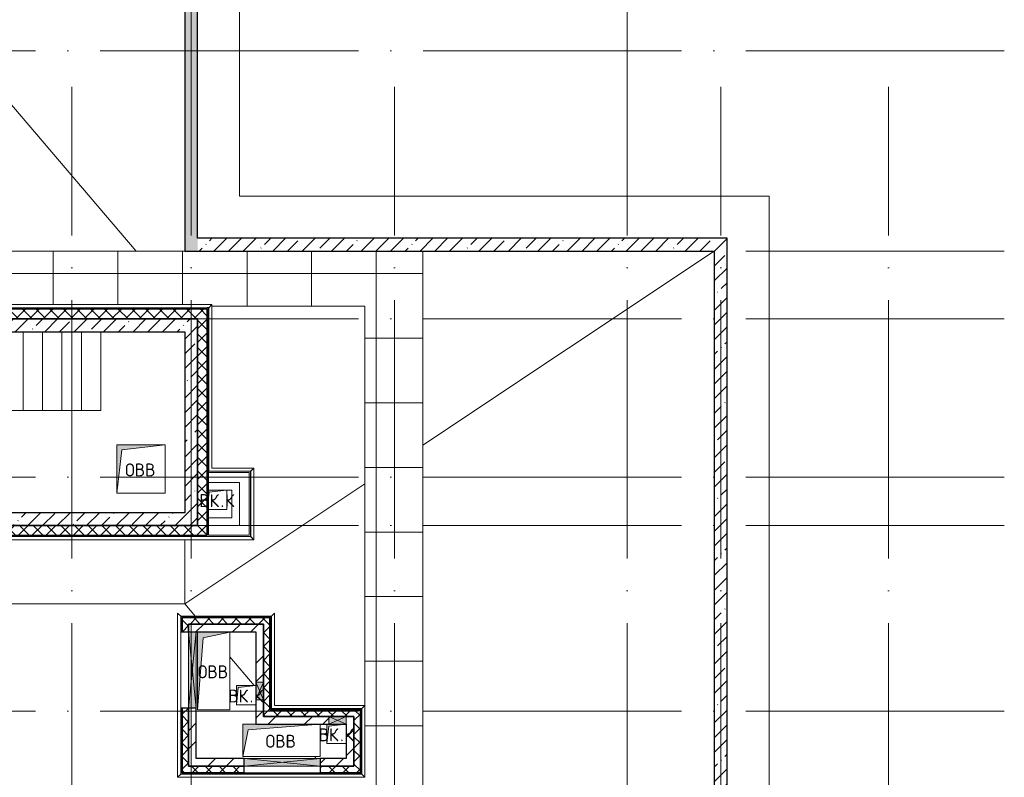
# Model space of a CAD drawing. Header units: millimetres. Extents: x -30540 to 150652, y -11730 to 123410.
# Tile 10 of 113: x 2480 to 17727, y 35204 to 46933. Entities that reach past the tile are written whole.
import ezdxf

# ---------------------------------------------------------------- set-up
doc = ezdxf.new("R2010")
doc.units = ezdxf.units.MM
doc.linetypes.add('ADSK_Линия сетки', pattern=[5000, 4000, -500, 0, -500])
for name, color, linetype, lineweight in [('A-____-NOTE-TEXT', 7, 'Continuous', 18), ('A-FLOR-____-OTLN', 7, 'Continuous', 18), ('A-GENM-____-OTLN', 7, 'Continuous', 18), ('A-GLAZ-____-MCUT', 7, 'Continuous', 9), ('A-GLAZ-____-OTLN', 7, 'Continuous', 18), ('A-ROOF-____-OTLN', 7, 'Continuous', 18), ('A-ROOF-____-PATT', 7, 'Continuous', 18), ('A-WALL-____-MCUT', 7, 'Continuous', 40), ('A-WALL-____-OTLN', 7, 'Continuous', 18), ('A-WALL-____-PATT', 7, 'Continuous', 40), ('I-WALL-____-MCUT', 7, 'Continuous', 40), ('I-WALL-____-OTLN', 7, 'Continuous', 18), ('M-EQPM-____-OTLN', 7, 'Continuous', 18), ('S-GRID-____-OTLN', 7, 'Continuous', 9), ('S-STRS-____-OTLN', 7, 'Continuous', 18)]:
    doc.layers.add(name, color=color, linetype=linetype, lineweight=lineweight)
doc.styles.add('GOST Common', font='GOST_Common.ttf', dxfattribs={"height": 200})
pattern_1 = [(45, (0, 0), (-228.0985, 228.0985), []), (45, (228.1, 0), (-228.0985, 228.0985), [403.225, -80.645, 6.706, -73.939])]
pattern_2 = [(45, (0, 0), (-424.264, 424.264), []), (45, (0, 282.8), (-424.264, 424.264), [])]
pattern_3 = [(45, (0, 0), (-106.066, 106.066), []), (135, (0, 0), (-106.066, -106.066), [])]
pattern_4 = [(0, (0, 0), (406.4, 101.6), [6.706, -298.094, 6.706, -298.094, -1625.6]), (0, (0, 0), (406.4, 101.6), [-609.6, 6.706, -602.894, 6.706, -298.094, -711.2]), (0, (0, 0), (406.4, 101.6), [-1524, 6.706, -196.494, 6.706, -501.294]), (120, (152.4, 50.8), (-291.18818, 301.15272), [6.706, -298.094, 6.706, -298.094, -1625.6]), (120, (152.4, 50.8), (-291.18818, 301.15272), [-609.6, 6.706, -602.894, 6.706, -298.094, -711.2]), (120, (152.4, 50.8), (-291.18818, 301.15272), [-1524, 6.706, -196.494, 6.706, -501.294]), (240, (203.2, 254), (-115.21182, -402.75272), [6.706, -298.094, 6.706, -298.094, -1625.6]), (240, (203.2, 254), (-115.21182, -402.75272), [-609.6, 6.706, -602.894, 6.706, -298.094, -711.2]), (240, (203.2, 254), (-115.21182, -402.75272), [-1524, 6.706, -196.494, 6.706, -501.294])]

# ---------------------------------------------------------------- blocks, each defined once
blk = doc.blocks.new('АР_Канал вертикальный прямоугольный - ВК_К-7995490-Кровля ЭЛ')
at = {"layer": 'M-EQPM-____-OTLN', "lineweight": 13, "true_color": 0xe2e2e2}
blk.add_hatch(color=254, dxfattribs=at).paths.add_polyline_path([(-150, -150), (-120, 120), (150, 150), (-150, 150)])
at = {"layer": 'M-EQPM-____-OTLN', "color": 253, "lineweight": 13, "true_color": 0xaaaaaa}
for p, q in [((150, 150), (-150, 150)), ((-150, 150), (-150, -150)), ((150, 150), (-150, 150)), ((-150, 150), (-150, -150)), ((-150, -150), (-150, 150)), ((-150, 150), (150, 150)), ((-150, -150), (-120, 120)), ((-150, -150), (-120, 120)), ((-120, 120), (150, 150)), ((-120, 120), (150, 150)), ((-150, -150), (150, -150)), ((150, -150), (-150, -150))]:
    blk.add_line(p, q, dxfattribs=at)
blk = doc.blocks.new('АР_Канал вертикальный прямоугольный - ВК_К-V1-Кровля ЭЛ')
at = {"layer": 'M-EQPM-____-OTLN', "lineweight": 13, "true_color": 0xe2e2e2}
blk.add_hatch(color=254, dxfattribs=at).paths.add_polyline_path([(-150, -150), (-120, 120), (150, 150), (-150, 150)])
at = {"layer": 'M-EQPM-____-OTLN', "color": 253, "lineweight": 13, "true_color": 0xaaaaaa}
for p, q in [((-150, 150), (-150, -150)), ((-150, 150), (-150, -150)), ((-150, -150), (-150, 150)), ((-150, -150), (-120, 120)), ((-150, -150), (-120, 120)), ((-120, 120), (150, 150)), ((-120, 120), (150, 150)), ((-150, -150), (150, -150)), ((150, -150), (-150, -150))]:
    blk.add_line(p, q, dxfattribs=at)
blk = doc.blocks.new('АР_Канал вертикальный прямоугольный - ОВВ-5078117-Кровля ЭЛ')
at = {"layer": 'M-EQPM-____-OTLN', "lineweight": 13, "true_color": 0xe2e2e2}
blk.add_hatch(color=254, dxfattribs=at).paths.add_polyline_path([(-600, -250), (-515, 165), (600, 250), (-600, 250)])
at = {"layer": 'M-EQPM-____-OTLN', "color": 253, "lineweight": 13, "true_color": 0xaaaaaa}
for p, q in [((-400, 250), (-600, 250)), ((-600, 250), (-600, -250)), ((-400, 250), (-600, 250)), ((-600, 250), (-600, -250)), ((-600, -250), (-600, 250)), ((-600, 250), (-400, 250)), ((-600, -250), (-515, 165)), ((-600, -250), (-515, 165)), ((-515, 165), (600, 250)), ((-515, 165), (600, 250)), ((600, -250), (600, 250)), ((600, 250), (600, -250)), ((-600, -250), (600, -250)), ((600, -250), (-600, -250))]:
    blk.add_line(p, q, dxfattribs=at)
blk = doc.blocks.new('АР_Канал вертикальный прямоугольный - ОВВ-V10-Кровля ЭЛ')
at = {"layer": 'M-EQPM-____-OTLN', "lineweight": 13, "true_color": 0xe2e2e2}
blk.add_hatch(color=254, dxfattribs=at).paths.add_polyline_path([(-250, -600), (-165, 515), (250, 600), (-250, 600)])
at = {"layer": 'M-EQPM-____-OTLN', "color": 253, "lineweight": 13, "true_color": 0xaaaaaa}
for p, q in [((250, 600), (-250, 600)), ((-250, 600), (-250, -600)), ((250, 600), (-250, 600)), ((-250, 600), (-250, -600)), ((-250, -600), (-250, 600)), ((-250, 600), (250, 600)), ((-250, -600), (-165, 515)), ((-250, -600), (-165, 515)), ((-165, 515), (250, 600)), ((-165, 515), (250, 600)), ((250, -600), (250, 600)), ((250, 600), (250, -600)), ((-250, -600), (250, -600)), ((250, -600), (-250, -600))]:
    blk.add_line(p, q, dxfattribs=at)
blk = doc.blocks.new('АР_Отверстие прямоугольное - ОВВ-7463286-Кровля ЭЛ')
at = {"layer": 'A-GLAZ-____-OTLN', "lineweight": 13, "true_color": 0xf0f0f0}
blk.add_hatch(color=7, dxfattribs=at).paths.add_polyline_path([(715, 60), (-465, 60), (-465, -60), (715, -60)])
at = {"layer": 'A-GLAZ-____-MCUT', "color": 253, "lineweight": 15, "true_color": 0xaaaaaa}
for p, q in [((-465, 60), (-465, -60)), ((715, 60), (715, -60))]:
    blk.add_line(p, q, dxfattribs=at)
at = {"layer": 'A-GLAZ-____-OTLN', "color": 253, "lineweight": 5, "true_color": 0xaaaaaa}
for p, q in [((715, 60), (-465, -60)), ((-465, 60), (715, -60))]:
    blk.add_line(p, q, dxfattribs=at)
at = {"layer": 'A-GLAZ-____-OTLN', "color": 253, "lineweight": 13, "true_color": 0xaaaaaa}
for p, q in [((715, 60), (-465, 60)), ((-465, 60), (-465, -60)), ((715, -60), (715, 60)), ((-465, -60), (715, -60))]:
    blk.add_line(p, q, dxfattribs=at)
blk = doc.blocks.new('АР_Отверстие прямоугольное - ОВВ-7467230-Кровля ЭЛ')
at = {"layer": 'A-GLAZ-____-OTLN', "lineweight": 13, "true_color": 0xf0f0f0}
blk.add_hatch(color=7, dxfattribs=at).paths.add_polyline_path([(715, -60), (715, 60), (-465, 60), (-465, -60), (618, -60)])
at = {"layer": 'A-GLAZ-____-MCUT', "color": 253, "lineweight": 15, "true_color": 0xaaaaaa}
for p, q in [((-465, 60), (-465, -60)), ((715, 60), (715, -60))]:
    blk.add_line(p, q, dxfattribs=at)
at = {"layer": 'A-GLAZ-____-OTLN', "color": 253, "lineweight": 5, "true_color": 0xaaaaaa}
for p, q in [((715, 60), (-465, -60)), ((-465, 60), (715, -60))]:
    blk.add_line(p, q, dxfattribs=at)
at = {"layer": 'A-GLAZ-____-OTLN', "color": 253, "lineweight": 13, "true_color": 0xaaaaaa}
for p, q in [((715, 60), (-465, 60)), ((-465, 60), (-465, -60)), ((715, -60), (715, 60)), ((-465, -60), (715, -60))]:
    blk.add_line(p, q, dxfattribs=at)
blk = doc.blocks.new('АР_Канал вертикальный прямоугольный - ОВВ-9075110-Кровля ЭЛ')
at = {"layer": 'M-EQPM-____-OTLN', "lineweight": 13, "true_color": 0xe2e2e2}
blk.add_hatch(color=254, dxfattribs=at).paths.add_polyline_path([(-375, -375), (-300, 300), (375, 375), (-375, 375)])
at = {"layer": 'M-EQPM-____-OTLN', "color": 253, "lineweight": 13, "true_color": 0xaaaaaa}
for p, q in [((375, 375), (-375, 375)), ((-375, 375), (-375, -375)), ((-375, -375), (-375, 375)), ((-375, 375), (375, 375)), ((-300, 300), (375, 375)), ((-300, 300), (375, 375)), ((375, 375), (375, -375)), ((-375, -375), (-300, 300)), ((-375, -375), (-300, 300)), ((375, -375), (-375, -375))]:
    blk.add_line(p, q, dxfattribs=at)
blk = doc.blocks.new('АР_Отверстие прямоугольное - ВК-8884799-Кровля ЭЛ')
at = {"layer": 'A-GLAZ-____-OTLN', "lineweight": 13, "true_color": 0xf0f0f0}
blk.add_hatch(color=7, dxfattribs=at).paths.add_polyline_path([(197, 60), (-10, 60), (-10, -60), (260, -60), (260, 60)])
at = {"layer": 'A-GLAZ-____-MCUT', "color": 253, "lineweight": 15, "true_color": 0xaaaaaa}
for p, q in [((-10, 60), (-10, -60)), ((260, 60), (260, -60))]:
    blk.add_line(p, q, dxfattribs=at)
at = {"layer": 'A-GLAZ-____-OTLN', "color": 253, "lineweight": 5, "true_color": 0xaaaaaa}
for p, q in [((260, 60), (-10, -60)), ((-10, 60), (260, -60))]:
    blk.add_line(p, q, dxfattribs=at)
at = {"layer": 'A-GLAZ-____-OTLN', "color": 253, "lineweight": 13, "true_color": 0xaaaaaa}
for p, q in [((260, 60), (-10, 60)), ((-10, 60), (-10, -60)), ((260, -60), (260, 60)), ((-10, -60), (260, -60))]:
    blk.add_line(p, q, dxfattribs=at)
blk = doc.blocks.new('АР_Канал вертикальный прямоугольный - ВК_К-7933758-Кровля ЭЛ')
at = {"layer": 'M-EQPM-____-OTLN', "lineweight": 13, "true_color": 0xe2e2e2}
blk.add_hatch(color=254, dxfattribs=at).paths.add_polyline_path([(-130, 30), (-120, 120), (150, 150), (-130, 150), (-130, 130)])
at = {"layer": 'M-EQPM-____-OTLN', "color": 253, "lineweight": 13, "true_color": 0xaaaaaa}
for p, q in [((150, 150), (-130, 150)), ((150, 150), (-130, 150)), ((-130, 150), (150, 150)), ((-130, 30), (-120, 120)), ((-130, 30), (-120, 120)), ((-120, 120), (150, 150)), ((-120, 120), (150, 150)), ((150, -150), (150, 150)), ((150, 150), (150, -150)), ((-130, -150), (150, -150)), ((150, -150), (-130, -150))]:
    blk.add_line(p, q, dxfattribs=at)
blk = doc.blocks.new('_GM_Dt-St-D_Фартук гнутый из оцинкованной стали_Пристенный_Тип 1__c-верхняя кромка с отгибом_ - ФС-1_3_50х70У100-1_5_t__RAL7016-8378397-Кровля ЭЛ')
at = {"layer": 'A-GENM-____-OTLN', "color": 253, "lineweight": 13, "true_color": 0xaaaaaa}
for p, q in [((0, 50), (1431.5, 50)), ((50, 0), (0, 50)), ((50, 0), (1481.5, 0)), ((50, 0), (50, -1.5))]:
    blk.add_line(p, q, dxfattribs=at)
blk = doc.blocks.new('_GM_Dt-St-D_Фартук гнутый из оцинкованной стали_Пристенный_Тип 1__c-верхняя кромка с отгибом_ - ФС-1_3_50х70У100-1_5_t__RAL7016-8061290-Кровля ЭЛ')
at = {"layer": 'A-GENM-____-OTLN', "color": 253, "lineweight": 13, "true_color": 0xaaaaaa}
for p, q in [((0, 0), (1401.5, 0)), ((50, 50), (1451.5, 50)), ((1451.5, 50), (1401.5, 0)), ((1401.5, -1.5), (1401.5, 0))]:
    blk.add_line(p, q, dxfattribs=at)
blk = doc.blocks.new('_GM_Dt-St-D_Фартук гнутый из оцинкованной стали_Пристенный_Тип 1__c-верхняя кромка с отгибом_ - ФС-1_3_50х70У100-1_5_t__RAL7016-8061393-Кровля ЭЛ')
at = {"layer": 'A-GENM-____-OTLN', "color": 253, "lineweight": 13, "true_color": 0xaaaaaa}
for p, q in [((50, 1.5), (50, 0)), ((2853, 0), (50, 0)), ((2853, 0), (2853, 1.5)), ((2853, 0), (2903, -50)), ((0, -50), (50, 0)), ((2903, -50), (0, -50))]:
    blk.add_line(p, q, dxfattribs=at)
blk = doc.blocks.new('_GM_Dt-St-D_Фартук гнутый из оцинкованной стали_Пристенный_Тип 1__c-верхняя кромка с отгибом_ - ФС-1_3_50х70У100-1_5_t__RAL7016-8061167-Кровля ЭЛ')
at = {"layer": 'A-GENM-____-OTLN', "color": 253, "lineweight": 13, "true_color": 0xaaaaaa}
for p, q in [((50, 1.5), (50, 0)), ((2493, 0), (50, 0)), ((2493, 0), (2493, 1.5)), ((2493, 0), (2543, -50)), ((0, -50), (50, 0)), ((2543, -50), (0, -50))]:
    blk.add_line(p, q, dxfattribs=at)
blk = doc.blocks.new('_GM_Dt-St-D_Фартук гнутый из оцинкованной стали_Пристенный_Тип 1__c-верхняя кромка с отгибом_ - ФС-1_3_50х70У100-1_5_t__RAL7016-8061170-Кровля ЭЛ')
at = {"layer": 'A-GENM-____-OTLN', "color": 253, "lineweight": 13, "true_color": 0xaaaaaa}
for p, q in [((0, 50), (1113, 50)), ((50, 0), (0, 50)), ((50, 0), (1063, 0)), ((50, 0), (50, -1.5)), ((1113, 50), (1063, 0)), ((1063, -1.5), (1063, 0))]:
    blk.add_line(p, q, dxfattribs=at)
blk = doc.blocks.new('_GM_Dt-St-D_Фартук гнутый из оцинкованной стали_Пристенный_Тип 1__c-верхняя кромка с отгибом_ - ФС-1_3_50х70У100-1_5_t__RAL7016-8120115-Кровля ЭЛ')
at = {"layer": 'A-GENM-____-OTLN', "color": 253, "lineweight": 13, "true_color": 0xaaaaaa}
for p, q in [((0, 0), (651.5, 0)), ((50, 50), (701.5, 50)), ((701.5, 50), (651.5, 0)), ((651.5, -1.5), (651.5, 0)), ((0, -1.5), (651.5, -1.5))]:
    blk.add_line(p, q, dxfattribs=at)
blk = doc.blocks.new('_GM_Dt-St-D_Фартук гнутый из оцинкованной стали_Пристенный_Тип 1__c-верхняя кромка с отгибом_ - ФС-1_3_50х70У100-1_5_t__RAL7016-V17-Кровля ЭЛ')
at = {"layer": 'A-GENM-____-OTLN', "color": 253, "lineweight": 13, "true_color": 0xaaaaaa}
for p, q in [((0, 50), (1113, 50)), ((50, 0), (0, 50)), ((50, 0), (1063, 0)), ((50, 0), (50, -1.5)), ((1113, 50), (1063, 0)), ((1063, -1.5), (1063, 0)), ((50, -1.5), (1063, -1.5))]:
    blk.add_line(p, q, dxfattribs=at)
blk = doc.blocks.new('_GM_Dt-St-D_Фартук гнутый из оцинкованной стали_Пристенный_Тип 1__c-верхняя кромка с отгибом_ - ФС-1_3_50х70У100-1_5_t__RAL7016-9089318-Кровля ЭЛ')
at = {"layer": 'A-GENM-____-OTLN', "color": 253, "lineweight": 13, "true_color": 0xaaaaaa}
for p, q in [((0, 0), (50, 50)), ((0, 0), (8761.5, 0)), ((0, 0), (0, -1.5)), ((50, 50), (8811.5, 50)), ((8811.5, 50), (8761.5, 0)), ((8761.5, -1.5), (8761.5, 0)), ((0, -1.5), (8740, -1.5))]:
    blk.add_line(p, q, dxfattribs=at)
blk = doc.blocks.new('_GM_Dt-St-D_Фартук гнутый из оцинкованной стали_Пристенный_Тип 1__c-верхняя кромка с отгибом_ - ФС-1_3_50х70У100-1_5_t__RAL7016-8117610-Кровля ЭЛ')
at = {"layer": 'A-GENM-____-OTLN', "color": 253, "lineweight": 13, "true_color": 0xaaaaaa}
for p, q in [((0, 50), (2531.5, 50)), ((50, 0), (0, 50)), ((50, 0), (2581.5, 0)), ((50, 0), (50, -1.5)), ((2581.5, -1.5), (2581.5, 0))]:
    blk.add_line(p, q, dxfattribs=at)
blk = doc.blocks.new('_GM_Dt-St-D_Фартук гнутый из оцинкованной стали_Пристенный_Тип 1__c-верхняя кромка с отгибом_ - ФС-1_3_50х70У100-1_5_t__RAL7016-9083156-Кровля ЭЛ')
at = {"layer": 'A-GENM-____-OTLN', "color": 253, "lineweight": 13, "true_color": 0xaaaaaa}
for p, q in [((6856.5, 1.5), (0, 1.5)), ((6856.5, 0), (0, 0)), ((6856.5, 0), (6856.5, 1.5)), ((6856.5, 0), (6906.5, -50)), ((6906.5, -50), (50, -50))]:
    blk.add_line(p, q, dxfattribs=at)
blk = doc.blocks.new('Наметкина 10_РД_АР_К1_отсоединено_rvt-1-Кровля ЭЛ')
at = {"layer": 'A-ROOF-____-PATT', "lineweight": 5, "true_color": 0xd2d2d2}
h = blk.add_hatch(dxfattribs=at)
h.set_pattern_fill('FP_6', color=254, style=0, pattern_type=2)
h.set_pattern_definition([(0, (0, 0), (0, 1000), []), (90, (0, 0), (-1000, 6e-14), [])])
h.paths.add_polyline_path([(-4929, 32164), (8725, 32164), (8725, 43350), (935, 43350), (935, 54289), (-1645, 54289), (-1645, 60150), (-465, 60150), (-465, 69650), (1014, 69650), (1012, 81279), (-1636, 81279), (-1636, 86642), (-565, 86642), (-565, 91950), (655, 91950), (655, 88074), (1555, 88074), (1555, 91850), (4135, 91850), (4135, 88074), (5035, 88074), (5035, 92950), (-11845, 92950), (-11845, 87234), (-10945, 87234), (-10945, 91950), (-8945, 91950), (-8945, 89950), (-8965, 89950), (-8965, 81980), (-13265, 81980), (-13265, 80980), (-7965, 80980), (-7965, 86374), (-6115, 86374), (-6115, 91950), (-1665, 91950), (-1665, 87470), (-2465, 87470), (-2465, 85540), (-4939, 85540), (-4939, 83314), (-4582, 83520), (-4577, 83511), (-4939, 83302), (-4939, 83172), (-3444, 83172), (-4032, 83511), (-4027, 83520), (-3424, 83172), (-2708, 83170), (-2708, 79972), (114, 79972), (114, 79650), (135, 79650), (135, 79350), (114, 79350), (114, 72890), (-2635, 72890), (-2635, 77050), (-12365, 77050), (-12365, 60150), (-3985, 60150), (-3985, 61050), (-11465, 61050), (-11465, 66650), (-10006, 66650), (-10006, 67500), (-9906, 67500), (-9906, 66650), (-8065, 66650), (-8065, 71650), (-8965, 71650), (-8965, 67650), (-11465, 67650), (-11465, 76050), (-3635, 76050), (-3635, 71890), (-1465, 71890), (-1465, 61050), (-3885, 61050), (-3885, 60150), (-2645, 60150), (-2645, 56442), (-2423, 56440), (-2423, 55269), (-2645, 55269), (-2645, 54289), (-3225, 54289), (-3224, 49542), (-2225, 49542), (-2225, 53389), (-165, 53389), (-165, 43954), (-5125, 43954), (-5123, 43432), (-5073, 43432), (-5073, 41669), (-5125, 41669), (-5125, 40650), (-3750, 40650), (-3750, 42500), (-3326, 42500), (-3305, 42522), (5457, 42522), (5457, 42500), (7825, 42500), (7825, 33064), (-5615, 33064), (-5615, 35439), (-2115, 35439), (-2115, 36339), (-6515, 36339), (-6515, 33064), (-11465, 33064), (-11465, 38677), (-8115, 38677), (-8115, 39950), (-11065, 39950), (-11063, 41950), (-8115, 41949), (-8115, 46109), (-5125, 46109), (-5125, 43980), (-4215, 43980), (-4215, 47209), (-6206, 47209), (-6206, 47964), (-9015, 47964), (-9016, 42949), (-11465, 42949), (-11465, 55136), (-12365, 55136), (-12365, 32164)])
at = {"layer": 'A-WALL-____-PATT', "lineweight": 5, "true_color": 0xaaaaaa}
h = blk.add_hatch(dxfattribs=at)
h.set_pattern_fill('FP_1', color=253, style=0, pattern_type=2)
h.set_pattern_definition(pattern_1)
h.paths.add_polyline_path([(5235, 43350), (5235, 93950), (5035, 93950), (5035, 43350)])
h = blk.add_hatch(dxfattribs=at)
h.set_pattern_fill('FP_1', color=253, style=0, pattern_type=2)
h.set_pattern_definition(pattern_1)
h.paths.add_polyline_path([(13235, 43350), (13435, 43350), (13435, 43550), (5235, 43550), (5235, 43350), (11420, 43350)])
h = blk.add_hatch(dxfattribs=at)
h.set_pattern_fill('FP_1', color=253, style=0, pattern_type=2)
h.set_pattern_definition(pattern_1)
h.paths.add_polyline_path([(13435, 28250), (13435, 43350), (13235, 43350), (13235, 28250)])
h = blk.add_hatch(dxfattribs=at)
h.set_pattern_fill('FP_3', color=253, style=0, pattern_type=2)
h.set_pattern_definition(pattern_3)
h.paths.add_polyline_path([(5235, 42300), (5235, 42450), (405, 42450), (405, 42300), (3246, 42300)])
h = blk.add_hatch(dxfattribs=at)
h.set_pattern_fill('FP_3', color=253, style=0, pattern_type=2)
h.set_pattern_definition(pattern_3)
h.paths.add_polyline_path([(5235, 38950), (5385, 38950), (5385, 42450), (5235, 42450), (5235, 39100)])
h = blk.add_hatch(dxfattribs=at)
h.set_pattern_fill('FP_8', color=253, style=0, pattern_type=2)
h.set_pattern_definition(pattern_4)
h.paths.add_polyline_path([(5385, 38950), (5405, 38950), (5405, 42470), (5385, 42470), (5385, 41114)])
h = blk.add_hatch(dxfattribs=at)
h.set_pattern_fill('FP_1', color=253, style=0, pattern_type=2)
h.set_pattern_definition(pattern_1)
h.paths.add_polyline_path([(5035, 42100), (5035, 42300), (-2590, 42300), (-2590, 42100), (3246, 42100)])
h = blk.add_hatch(dxfattribs=at)
h.set_pattern_fill('FP_1', color=253, style=0, pattern_type=2)
h.set_pattern_definition(pattern_1)
h.paths.add_polyline_path([(5035, 39100), (5235, 39100), (5235, 42300), (5035, 42300), (5035, 39300)])
h = blk.add_hatch(dxfattribs=at)
h.set_pattern_fill('FP_1', color=253, style=0, pattern_type=2)
h.set_pattern_definition(pattern_1)
h.paths.add_polyline_path([(5035, 39100), (5035, 39300), (-1090, 39300), (-1090, 39100), (3246, 39100)])
h = blk.add_hatch(dxfattribs=at)
h.set_pattern_fill('FP_3', color=253, style=0, pattern_type=2)
h.set_pattern_definition(pattern_3)
h.paths.add_polyline_path([(5235, 38950), (5235, 39100), (-920, 39100), (-920, 38950), (3246, 38950)])
h = blk.add_hatch(dxfattribs=at)
h.set_pattern_fill('FP_8', color=253, style=0, pattern_type=2)
h.set_pattern_definition(pattern_4)
h.paths.add_polyline_path([(4995, 35275), (4995, 36275), (4975, 36275), (4975, 35275)])
h.paths.add_polyline_path([(4995, 37455), (4995, 37695), (4975, 37695), (4975, 37455)])
h = blk.add_hatch(dxfattribs=at)
h.set_pattern_fill('FP_8', color=253, style=0, pattern_type=2)
h.set_pattern_definition(pattern_4)
h.paths.add_polyline_path([(6355, 37675), (6355, 37695), (4995, 37695), (4995, 37675), (5289, 37675)])
h = blk.add_hatch(dxfattribs=at)
h.set_pattern_fill('FP_3', color=253, style=0, pattern_type=2)
h.set_pattern_definition(pattern_3)
h.paths.add_polyline_path([(5095, 35375), (5095, 36275), (4995, 36275), (4995, 35375)])
h.paths.add_polyline_path([(4995, 37455), (5095, 37455), (5095, 37675), (4995, 37675)])
h = blk.add_hatch(dxfattribs=at)
h.set_pattern_fill('FP_3', color=253, style=0, pattern_type=2)
h.set_pattern_definition(pattern_3)
h.paths.add_polyline_path([(6255, 37575), (6355, 37575), (6355, 37675), (5095, 37675), (5095, 37575), (5289, 37575)])
h = blk.add_hatch(dxfattribs=at)
h.set_pattern_fill('FP_8', color=253, style=0, pattern_type=2)
h.set_pattern_definition(pattern_4)
h.paths.add_polyline_path([(6355, 36265), (6375, 36265), (6375, 37695), (6355, 37695), (6355, 36777)])
h = blk.add_hatch(dxfattribs=at)
h.set_pattern_fill('FP_2', color=253, style=0, pattern_type=2)
h.set_pattern_definition(pattern_2)
h.paths.add_polyline_path([(5215, 35495), (5215, 36275), (5095, 36275), (5095, 35495)])
h.paths.add_polyline_path([(5095, 37455), (5215, 37455), (5215, 37575), (5095, 37575)])
h = blk.add_hatch(dxfattribs=at)
h.set_pattern_fill('FP_2', color=253, style=0, pattern_type=2)
h.set_pattern_definition(pattern_2)
h.paths.add_polyline_path([(6255, 37455), (6255, 37575), (5215, 37575), (5215, 37455), (6135, 37455)])
h = blk.add_hatch(dxfattribs=at)
h.set_pattern_fill('FP_3', color=253, style=0, pattern_type=2)
h.set_pattern_definition(pattern_3)
h.paths.add_polyline_path([(6311, 36245), (6355, 36245), (6355, 37575), (6255, 37575), (6255, 36245)])
h = blk.add_hatch(dxfattribs=at)
h.set_pattern_fill('FP_2', color=253, style=0, pattern_type=2)
h.set_pattern_definition(pattern_2)
h.paths.add_polyline_path([(6255, 36145), (6255, 37455), (6135, 37455), (6135, 36145)])
h = blk.add_hatch(dxfattribs=at)
h.set_pattern_fill('FP_2', color=253, style=0, pattern_type=2)
h.set_pattern_definition(pattern_2)
h.paths.add_polyline_path([(7333, 36025), (7655, 36025), (7655, 36145), (6135, 36145), (6135, 36025), (7265, 36025)])
h = blk.add_hatch(dxfattribs=at)
h.set_pattern_fill('FP_3', color=253, style=0, pattern_type=2)
h.set_pattern_definition(pattern_3)
h.paths.add_polyline_path([(7333, 36145), (7655, 36145), (7655, 36245), (6255, 36245), (6255, 36145), (7265, 36145)])
h = blk.add_hatch(dxfattribs=at)
h.set_pattern_fill('FP_3', color=253, style=0, pattern_type=2)
h.set_pattern_definition(pattern_3)
h.paths.add_polyline_path([(7755, 35275), (7755, 36245), (7655, 36245), (7655, 35275)])
h = blk.add_hatch(dxfattribs=at)
h.set_pattern_fill('FP_8', color=253, style=0, pattern_type=2)
h.set_pattern_definition(pattern_4)
h.paths.add_polyline_path([(7775, 35255), (7775, 36245), (7755, 36245), (7755, 35255)])
h = blk.add_hatch(dxfattribs=at)
h.set_pattern_fill('FP_2', color=253, style=0, pattern_type=2)
h.set_pattern_definition(pattern_2)
h.paths.add_polyline_path([(7655, 35495), (7655, 36025), (7535, 36025), (7535, 35495)])
h = blk.add_hatch(dxfattribs=at)
h.set_pattern_fill('FP_3', color=253, style=0, pattern_type=2)
h.set_pattern_definition(pattern_3)
h.paths.add_polyline_path([(7655, 35275), (7655, 35375), (7135, 35375), (7135, 35275)])
h.paths.add_polyline_path([(5955, 35275), (5955, 35375), (4995, 35375), (4995, 35275)])
h = blk.add_hatch(dxfattribs=at)
h.set_pattern_fill('FP_2', color=253, style=0, pattern_type=2)
h.set_pattern_definition(pattern_2)
h.paths.add_polyline_path([(7655, 35375), (7655, 35495), (7135, 35495), (7135, 35375), (7333, 35375)])
h.paths.add_polyline_path([(5955, 35375), (5955, 35495), (5095, 35495), (5095, 35375), (5289, 35375)])
h = blk.add_hatch(dxfattribs=at)
h.set_pattern_fill('FP_8', color=253, style=0, pattern_type=2)
h.set_pattern_definition(pattern_4)
h.paths.add_polyline_path([(5955, 35255), (5955, 35275), (4975, 35275), (4975, 35255)])
h.paths.add_polyline_path([(7755, 35255), (7755, 35275), (7135, 35275), (7135, 35255)])
at = {"layer": 'A-FLOR-____-OTLN', "color": 253, "lineweight": 13, "true_color": 0xaaaaaa}
for p, q in [((5885, 44200), (5885, 94800)), ((14085, 44200), (5885, 44200)), ((14085, 27400), (14085, 44200))]:
    blk.add_line(p, q, dxfattribs=at)
at = {"layer": 'A-ROOF-____-OTLN', "color": 253, "lineweight": 13, "true_color": 0xaaaaaa}
for p, q in [((4284, 43350), (935, 47270)), ((5035, 43350), (935, 43350)), ((13235, 43350), (8725, 40347)), ((8725, 32164), (8725, 43350)), ((5035, 42470), (5035, 42450)), ((5457, 42500), (7825, 42500)), ((7825, 42500), (7825, 36317)), ((7825, 39748), (5035, 37890)), ((5035, 38950), (5035, 38930)), ((5035, 38879), (5035, 37890)), ((-1860, 37890), (5035, 37890)), ((5035, 37890), (5201, 37695)), ((5035, 37890), (5201, 37695)), ((5405, 37455), (5410, 37450)), ((5405, 37455), (5410, 37450)), ((5735, 37067), (6111, 36625)), ((5735, 37067), (6111, 36625)), ((7047, 35525), (7073, 35495)), ((7047, 35525), (7073, 35495))]:
    blk.add_line(p, q, dxfattribs=at)
at = {"layer": 'A-WALL-____-MCUT', "color": 253, "lineweight": 30, "true_color": 0xaaaaaa}
for p, q in [((5035, 93950), (5035, 43350)), ((5235, 43550), (5235, 93950)), ((13435, 43550), (5235, 43550)), ((13435, 43350), (13435, 43550)), ((5035, 43350), (5235, 43350)), ((5235, 43350), (13235, 43350)), ((13235, 43350), (13235, 28250)), ((13435, 28250), (13435, 43350)), ((5235, 42450), (405, 42450)), ((5385, 42450), (5235, 42450)), ((5405, 42470), (5385, 42470)), ((5385, 38950), (5385, 42450)), ((5385, 42450), (5385, 38950)), ((5405, 38950), (5405, 42470)), ((5035, 42300), (-2590, 42300)), ((405, 42300), (5235, 42300)), ((5235, 42300), (5035, 42300)), ((5235, 39100), (5235, 42300)), ((5235, 42300), (5235, 39100)), ((715, 42100), (5035, 42100)), ((5035, 42100), (5035, 39300)), ((5035, 39300), (715, 39300)), ((-1090, 39100), (5035, 39100)), ((5235, 39100), (-920, 39100)), ((5035, 39100), (5235, 39100)), ((-920, 38950), (5235, 38950)), ((5235, 38950), (5385, 38950)), ((4995, 37695), (4975, 37695)), ((4975, 37695), (4975, 37455)), ((6355, 37695), (4995, 37695)), ((5095, 37675), (4995, 37675)), ((4995, 37675), (4995, 37455)), ((4995, 37455), (4995, 37675)), ((4995, 37675), (6355, 37675)), ((6355, 37675), (5095, 37675)), ((6375, 37695), (6355, 37695)), ((6355, 37575), (6355, 37675)), ((6355, 37675), (6355, 36265)), ((6375, 36265), (6375, 37695)), ((5095, 37575), (5095, 37455)), ((5095, 37455), (5095, 37575)), ((5095, 37575), (6255, 37575)), ((6255, 37575), (6255, 36675)), ((6355, 36675), (6355, 37575)), ((4975, 37455), (4995, 37455)), ((4995, 37455), (5095, 37455)), ((6255, 36675), (6255, 36405)), ((6355, 36405), (6355, 36675)), ((6255, 36405), (6255, 36245)), ((6355, 36245), (6355, 36405)), ((4995, 36275), (4975, 36275)), ((4975, 36275), (4975, 35275)), ((5095, 36275), (4995, 36275)), ((4995, 36275), (4995, 35375)), ((4995, 35375), (4995, 36275)), ((5095, 36275), (5095, 35495)), ((5095, 35495), (5095, 36275)), ((6255, 36245), (6255, 36145)), ((6255, 36145), (7265, 36145)), ((6355, 36265), (6355, 36245)), ((7265, 36245), (6355, 36245)), ((6355, 36245), (7265, 36245)), ((7265, 36265), (6375, 36265)), ((7535, 36265), (7265, 36265)), ((7535, 36245), (7265, 36245)), ((7265, 36245), (7535, 36245)), ((7265, 36145), (7535, 36145)), ((7775, 36265), (7535, 36265)), ((7655, 36245), (7535, 36245)), ((7535, 36245), (7755, 36245)), ((7535, 36145), (7655, 36145)), ((7755, 36245), (7655, 36245)), ((7655, 36145), (7655, 35375)), ((7755, 35275), (7755, 36245)), ((7755, 36245), (7755, 35275)), ((7775, 36245), (7775, 36265)), ((7775, 35255), (7775, 36245)), ((4995, 35375), (4995, 35275)), ((4995, 35275), (4995, 35375)), ((5095, 35375), (5095, 35495)), ((5955, 35375), (5095, 35375)), ((5955, 35275), (5955, 35375)), ((7655, 35375), (7135, 35375)), ((7135, 35375), (7135, 35275)), ((4975, 35275), (4975, 35255)), ((4975, 35255), (5955, 35255)), ((4995, 35275), (5955, 35275)), ((5955, 35275), (4995, 35275)), ((5955, 35255), (5955, 35275)), ((7135, 35275), (7655, 35275)), ((7755, 35275), (7135, 35275)), ((7135, 35275), (7135, 35255)), ((7135, 35255), (7755, 35255)), ((7655, 35275), (7755, 35275)), ((7755, 35255), (7775, 35255))]:
    blk.add_line(p, q, dxfattribs=at)
at = {"layer": 'A-WALL-____-OTLN', "color": 253, "lineweight": 13, "true_color": 0xaaaaaa}
for p, q in [((5405, 39920), (6035, 39920)), ((6035, 39770), (6035, 39920)), ((5885, 39770), (5405, 39770)), ((5885, 39100), (5885, 39770)), ((6035, 39770), (6035, 38950)), ((5405, 39100), (5885, 39100)), ((5885, 38950), (5405, 38950)), ((5885, 38950), (6035, 38950)), ((4975, 36275), (4975, 37455)), ((5095, 37455), (4995, 37455)), ((5095, 36275), (4995, 36275)), ((5955, 35375), (5955, 35331)), ((5955, 35375), (7135, 35375)), ((7135, 35375), (7135, 35331)), ((7135, 35275), (5955, 35275)), ((5955, 35275), (7135, 35275)), ((7135, 35255), (5955, 35255))]:
    blk.add_line(p, q, dxfattribs=at)
at = {"layer": 'I-WALL-____-MCUT', "color": 253, "lineweight": 30, "true_color": 0xaaaaaa}
for p, q in [((5215, 37575), (5095, 37575)), ((6255, 37575), (5215, 37575)), ((6255, 37455), (6255, 37575)), ((5095, 37455), (5215, 37455)), ((5215, 37455), (6135, 37455)), ((6135, 37455), (6135, 36675)), ((6255, 36675), (6255, 37455)), ((6135, 36675), (6135, 36405)), ((6255, 36405), (6255, 36675)), ((6135, 36405), (6135, 36145)), ((6255, 36145), (6255, 36405)), ((5215, 36275), (5095, 36275)), ((5215, 35495), (5215, 36275)), ((6135, 36145), (6135, 36025)), ((7265, 36145), (6255, 36145)), ((7535, 36145), (7265, 36145)), ((7655, 36145), (7535, 36145)), ((7655, 36025), (7655, 36145)), ((6135, 36025), (7265, 36025)), ((7265, 36025), (7535, 36025)), ((7535, 36025), (7535, 35495)), ((7655, 35495), (7655, 36025)), ((5095, 35495), (5095, 35375)), ((5095, 35375), (5955, 35375)), ((5955, 35495), (5215, 35495)), ((5955, 35375), (5955, 35495)), ((7535, 35495), (7135, 35495)), ((7135, 35495), (7135, 35375)), ((7135, 35375), (7655, 35375)), ((7655, 35375), (7655, 35495))]:
    blk.add_line(p, q, dxfattribs=at)
at = {"layer": 'I-WALL-____-OTLN', "color": 253, "lineweight": 13, "true_color": 0xaaaaaa}
for p, q in [((5405, 39770), (5765, 39770)), ((5765, 39650), (5405, 39650)), ((5885, 39770), (5765, 39770)), ((5765, 39220), (5765, 39650)), ((5885, 39770), (5885, 39220)), ((5405, 39220), (5765, 39220)), ((5885, 39100), (5885, 39220)), ((5885, 39100), (5405, 39100)), ((5215, 37455), (5095, 37455)), ((5215, 37455), (5215, 36275)), ((5095, 36275), (5215, 36275)), ((5955, 35495), (5955, 35375)), ((5955, 35495), (7135, 35495)), ((7135, 35375), (5955, 35375)), ((7135, 35375), (7135, 35495))]:
    blk.add_line(p, q, dxfattribs=at)
at = {"layer": 'S-STRS-____-OTLN', "color": 253, "lineweight": 13, "true_color": 0xaaaaaa}
for p, q in [((2535, 40880), (2535, 42100)), ((2535, 40880), (2535, 42100)), ((2835, 40880), (2835, 42100)), ((2835, 40880), (2835, 42100)), ((3135, 40880), (3135, 42100)), ((3135, 40880), (3135, 42100)), ((3435, 40880), (3435, 42100)), ((3435, 40880), (3435, 42100)), ((3735, 40880), (3735, 42100)), ((3735, 40880), (3735, 42100)), ((2535, 40880), (2235, 40880)), ((2835, 40880), (2535, 40880)), ((3135, 40880), (2835, 40880)), ((3435, 40880), (3135, 40880)), ((3735, 40880), (3435, 40880))]:
    blk.add_line(p, q, dxfattribs=at)
at = {"layer": 'A-GENM-____-OTLN', "color": 254, "lineweight": 13, "true_color": 0xd4d4d4}
for name, p in [('_GM_Dt-St-D_Фартук гнутый из оцинкованной стали_Пристенный_Тип 1__c-верхняя кромка с отгибом_ - ФС-1_3_50х70У100-1_5_t__RAL7016-9089318-Кровля ЭЛ', (-3355, 42472)), ('_GM_Dt-St-D_Фартук гнутый из оцинкованной стали_Пристенный_Тип 1__c-верхняя кромка с отгибом_ - ФС-1_3_50х70У100-1_5_t__RAL7016-8120115-Кровля ЭЛ', (5405, 39942)), ('_GM_Dt-St-D_Фартук гнутый из оцинкованной стали_Пристенный_Тип 1__c-верхняя кромка с отгибом_ - ФС-1_3_50х70У100-1_5_t__RAL7016-9083156-Кровля ЭЛ', (-800, 38929)), ('_GM_Dt-St-D_Фартук гнутый из оцинкованной стали_Пристенный_Тип 1__c-верхняя кромка с отгибом_ - ФС-1_3_50х70У100-1_5_t__RAL7016-8061290-Кровля ЭЛ', (6375, 36267)), ('_GM_Dt-St-D_Фартук гнутый из оцинкованной стали_Пристенный_Тип 1__c-верхняя кромка с отгибом_ - ФС-1_3_50х70У100-1_5_t__RAL7016-8061393-Кровля ЭЛ', (4924, 35254))]:
    blk.add_blockref(name, p, dxfattribs=at)
at = {"layer": 'A-GENM-____-OTLN', "color": 254, "lineweight": 13, "true_color": 0xd4d4d4, "rotation": 270}
for name, p in [('_GM_Dt-St-D_Фартук гнутый из оцинкованной стали_Пристенный_Тип 1__c-верхняя кромка с отгибом_ - ФС-1_3_50х70У100-1_5_t__RAL7016-8117610-Кровля ЭЛ', (5407, 42522)), ('_GM_Dt-St-D_Фартук гнутый из оцинкованной стали_Пристенный_Тип 1__c-верхняя кромка с отгибом_ - ФС-1_3_50х70У100-1_5_t__RAL7016-V17-Кровля ЭЛ', (6057, 39992)), ('_GM_Dt-St-D_Фартук гнутый из оцинкованной стали_Пристенный_Тип 1__c-верхняя кромка с отгибом_ - ФС-1_3_50х70У100-1_5_t__RAL7016-8061167-Кровля ЭЛ', (4974, 37747)), ('_GM_Dt-St-D_Фартук гнутый из оцинкованной стали_Пристенный_Тип 1__c-верхняя кромка с отгибом_ - ФС-1_3_50х70У100-1_5_t__RAL7016-8378397-Кровля ЭЛ', (6377, 37747)), ('_GM_Dt-St-D_Фартук гнутый из оцинкованной стали_Пристенный_Тип 1__c-верхняя кромка с отгибом_ - ФС-1_3_50х70У100-1_5_t__RAL7016-8061170-Кровля ЭЛ', (7777, 36317))]:
    blk.add_blockref(name, p, dxfattribs=at)
at = {"layer": 'A-GLAZ-____-OTLN', "color": 254, "lineweight": 13, "true_color": 0xd4d4d4}
for name, p, rotation in [('АР_Отверстие прямоугольное - ОВВ-7467230-Кровля ЭЛ', (5155, 36990), 269.9999999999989), ('АР_Отверстие прямоугольное - ВК-8884799-Кровля ЭЛ', (6195, 36415), 89.99999999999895), ('АР_Отверстие прямоугольное - ВК-8884799-Кровля ЭЛ', (7525, 36085), 180)]:
    blk.add_blockref(name, p, dxfattribs=dict(at, rotation=rotation))
blk.add_blockref('АР_Отверстие прямоугольное - ОВВ-7463286-Кровля ЭЛ', (6420, 35435), dxfattribs=at)
at = {"layer": 'M-EQPM-____-OTLN', "color": 254, "lineweight": 13, "true_color": 0xd4d4d4}
for name, p in [('АР_Канал вертикальный прямоугольный - ОВВ-9075110-Кровля ЭЛ', (4360, 39975)), ('АР_Канал вертикальный прямоугольный - ВК_К-7933758-Кровля ЭЛ', (5535, 39500)), ('АР_Канал вертикальный прямоугольный - ОВВ-V10-Кровля ЭЛ', (5485, 36850)), ('АР_Канал вертикальный прямоугольный - ВК_К-7995490-Кровля ЭЛ', (5985, 36475)), ('АР_Канал вертикальный прямоугольный - ОВВ-5078117-Кровля ЭЛ', (6535, 35775)), ('АР_Канал вертикальный прямоугольный - ВК_К-V1-Кровля ЭЛ', (7385, 35875))]:
    blk.add_blockref(name, p, dxfattribs=at)
at = {"layer": 'A-____-NOTE-TEXT', "color": 253, "lineweight": 5, "true_color": 0xaaaaaa, "char_height": 200, "attachment_point": 1, "style": 'GOST Common'}
for s, insert, width in [('ОВВ', (4112, 40062), 609.28), ('ВК', (5260, 39587), 400.84), ('\\fGOST Common|b0|i0|c204|p34|;К', (5657, 39587), 192.4), ('\\fGOST Common|b0|i0|c204|p34|;.', (5591, 39587), 80.17), ('ОВВ', (5237, 36937), 609.28), ('ОВВ', (5237, 36937), 609.28), ('ВК', (5710, 36562), 400.84), ('\\fGOST Common|b0|i0|c204|p34|;К', (6107, 36562), 192.4), ('\\fGOST Common|b0|i0|c204|p34|;.', (6041, 36562), 80.17), ('ОВВ', (6287, 35862), 609.28), ('ВК', (7110, 35962), 400.84), ('\\fGOST Common|b0|i0|c204|p34|;К', (7507, 35962), 192.4), ('\\fGOST Common|b0|i0|c204|p34|;.', (7441, 35962), 80.17)]:
    blk.add_mtext(s, dxfattribs=dict(at, insert=insert, width=width))

msp = doc.modelspace()

# ---------------------------------------------------------------- linework, layer by layer
at = {"layer": 'S-GRID-____-OTLN', "color": 253, "linetype": 'ADSK_Линия сетки', "true_color": 0xaaaaaa}
for p, q in [((5135.3, 23589.3), (5135.3, 98105.9)), ((11885.3, 23589.3), (11885.3, 98105.9)), ((17726.8, 46450), (-28904.3, 46450)), ((3285.3, 23589.3), (3285.3, 45894.3)), ((8285.3, 23589.3), (8285.3, 45894.3)), ((13335.3, 23589.3), (13335.3, 45894.3)), ((15935.3, 23589.3), (15935.3, 45894.3)), ((17726.8, 43350), (-26364.3, 43350)), ((17726.8, 42300), (-26364.3, 42300)), ((17726.8, 39850), (-26364.3, 39850)), ((17726.8, 39100), (-28904.3, 39100)), ((17726.8, 36225), (-28904.3, 36225))]:
    msp.add_line(p, q, dxfattribs=at)

# ---------------------------------------------------------------- block references
at = {"lineweight": 5}
msp.add_blockref('Наметкина 10_РД_АР_К1_отсоединено_rvt-1-Кровля ЭЛ', (0, 0), dxfattribs=at)

doc.saveas('drawing.dxf')
